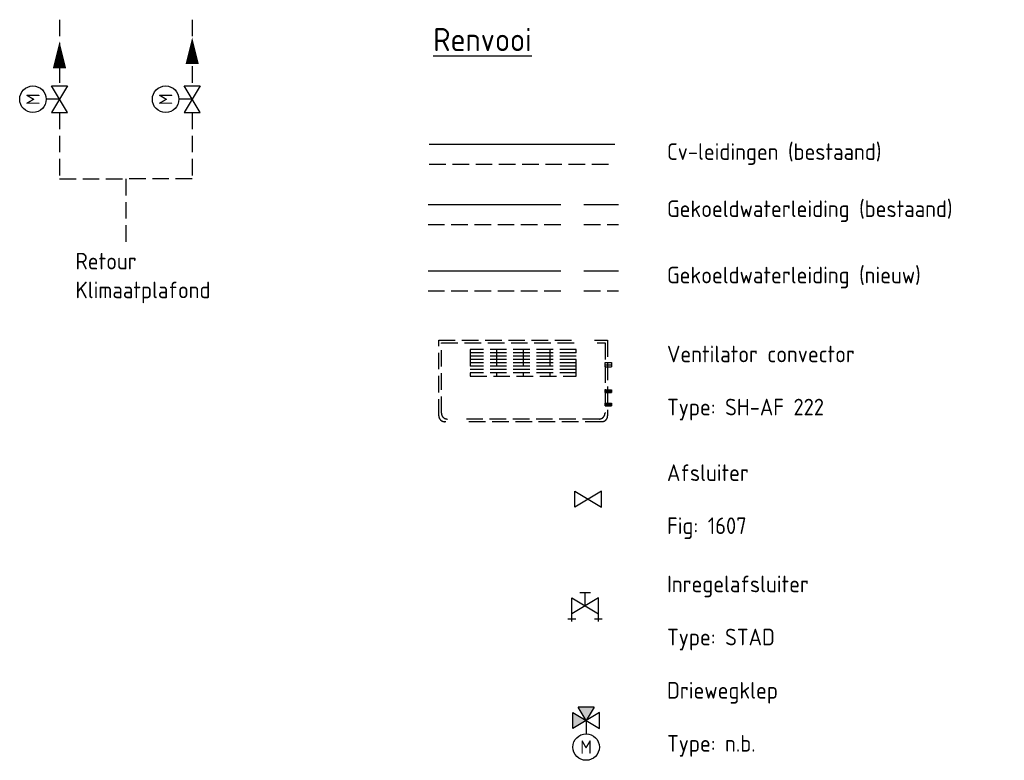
# Model space of a CAD drawing. Extents: x 7383 to 741080, y -570072 to -203000.
# Tile 29 of 45: x 404273 to 411693, y -299884 to -294300. Entities that reach past the tile are written whole.
import ezdxf
from ezdxf.enums import TextEntityAlignment as Align

# ---------------------------------------------------------------- set-up
doc = ezdxf.new("R2010")
doc.units = 0
doc.header["$LTSCALE"] = 25
for name, pattern in [('2322105', [47, 40, -7]), ('2322106', [47, 5, -2, 5, -2, 5, -2, 5, -2, 5, -2, 5, -7]), ('2322107', [2000, 1000, 1000]), ('2322108', [7, 5, -2]), ('CENTER2', [28.575, 19.05, -3.175, 3.175, -3.175])]:
    doc.linetypes.add(name, pattern=pattern)
doc.layers.get('0').update_dxf_attribs({"linetype": 'CONTINUOUS'})
for name, color, linetype in [('000Vermogens2', 7, 'CONTINUOUS'), ('00att025', 7, 'CONTINUOUS'), ('Ventilator convector', 7, 'CONTINUOUS'), ('WL524---', 190, 'CONTINUOUS'), ('WL524---_D', 192, 'CONTINUOUS'), ('WL524---_HARTLIJN', 7, 'CONTINUOUS'), ('WL5501--', 130, 'CONTINUOUS'), ('WL5501--_D', 130, 'CONTINUOUS'), ('WL5501--_HARTLIJN', 7, 'CONTINUOUS'), ('WL5502--', 130, 'CONTINUOUS'), ('WL561---', 10, 'CONTINUOUS'), ('WL561---_AANVOER', 10, 'CONTINUOUS'), ('WL561---_RETOUR', 10, 'CONTINUOUS'), ('WM570---_RETOUR', 2, 'CONTINUOUS'), ('WM570---_TOEVOER', 2, 'CONTINUOUS')]:
    doc.layers.add(name, color=color, linetype=linetype)
doc.styles.add('BURO-018', font='ISO96.shx', dxfattribs={"height": 90})
doc.styles.add('BURO-025', font='ISO96.shx', dxfattribs={"height": 100})
doc.styles.add('BURO-035', font='ISO96.shx', dxfattribs={"height": 175})

# ---------------------------------------------------------------- blocks, each defined once
blk = doc.blocks.new('30483012')
at = {"color": 0, "linetype": 'Continuous'}
for p, q in [((0, 0), (0, 2.5)), ((2.5, -1.5), (-2.5, 1.5)), ((-2.5, 1.5), (-2.5, -1.5)), ((-2.5, -1.5), (2.5, 1.5)), ((2.5, 1.5), (2.5, -1.5))]:
    blk.add_line(p, q, dxfattribs=at)
blk.add_circle((0, 5), 2.5, dxfattribs=at)
at = {"color": 0, "linetype": 'Continuous', "style": 'BURO-018', "flags": 1}
blk.add_attdef('CV_MATCODE', (0, 0), '', height=1.8, dxfattribs=at)
at = {"layer": '00att025', "linetype": 'Continuous', "style": 'BURO-018'}
blk.add_attdef('CV_TEXT1', text='', height=1.8, dxfattribs=at).set_placement((0, 5), align=Align.MIDDLE)
blk = doc.blocks.new('30481017')
at = {"color": 0, "linetype": 'Continuous'}
blk.add_lwpolyline([(0, 0, 0, 2, 0), (-4, 0, 2, 2, 0)], format="xyseb", dxfattribs=at)
blk = doc.blocks.new('*U933')
at = {"color": 0, "ltscale": 10}
for p, q in [((0, 10.65), (50, 10.65)), ((0, -10.65), (0, 10.65)), ((50, 10.65), (50, -10.65)), ((0, -10.65), (50, -10.65))]:
    blk.add_line(p, q, dxfattribs=at)
at = {"layer": 'WL5501--_HARTLIJN', "linetype": 'CENTER2'}
blk.add_line((0, 0), (50, 0), dxfattribs=at)
at = {"layer": 'WL5501--_D', "color": 2, "linetype": '2322106', "style": 'BURO-025'}
blk.add_attdef('POSNR', text='', height=125, dxfattribs=at).set_placement((0, 0), align=Align.MIDDLE)
blk = doc.blocks.new('*U934')
at = {"color": 0, "ltscale": 10}
for p, q in [((0, 16), (50, 16)), ((0, -16), (0, 16)), ((50, 16), (50, -16)), ((0, -16), (50, -16))]:
    blk.add_line(p, q, dxfattribs=at)
at = {"layer": 'WL524---_HARTLIJN', "linetype": 'CENTER2'}
blk.add_line((0, 0), (50, 0), dxfattribs=at)
at = {"layer": 'WL524---_D', "color": 1, "linetype": '2322106', "style": 'BURO-018'}
blk.add_attdef('POSNR', text='', height=90, dxfattribs=at).set_placement((0, 0), align=Align.MIDDLE)
blk = doc.blocks.new('Block ventilator convector')
at = {"layer": 'Ventilator convector', "linetype": '2322106'}
for p, q in [((-636.5, 0), (636.5, 0)), ((-636.5, -569), (-636.5, 0)), ((636.5, 0), (636.5, -569)), ((-616.5, -20), (616.5, -20)), ((-616.5, -549), (-616.5, -20)), ((-400, -70), (-400, -270)), ((400, -70), (-400, -70)), ((-200, -70), (-200, -270)), ((0, -70), (0, -270)), ((200, -70), (200, -270)), ((400, -270), (400, -70)), ((616.5, -20), (616.5, -549)), ((400, -95), (-400, -95)), ((400, -120), (-400, -120)), ((400, -145), (-400, -145)), ((400, -170), (-400, -170)), ((400, -195), (-400, -195)), ((400, -220), (-400, -220)), ((400, -245), (-400, -245)), ((-400, -270), (400, -270)), ((591.5, -614), (-591.5, -614)), ((571.5, -594), (-571.5, -594))]:
    blk.add_line(p, q, dxfattribs=at)
for centre, start, end in [((-591.5, -569), 180, 270), ((-571.5, -549), 180, 270), ((571.5, -549), 270, 0), ((591.5, -569), 270, 0)]:
    blk.add_arc(centre, 45, start, end, dxfattribs=at)
at = {"layer": 'WL524---_D', "linetype": '2322106'}
blk.add_blockref('*U934', (616.5, -184.5), dxfattribs=at)
at = {"layer": 'WL5501--_D', "linetype": '2322106'}
for p in [(616.5, -384.5), (616.5, -484.5)]:
    blk.add_blockref('*U933', p, dxfattribs=at)
blk = doc.blocks.new('3048301')
at = {"color": 0, "linetype": 'Continuous'}
for p, q in [((-2.5, 1.5), (2.5, -1.5)), ((-2.5, -1.5), (-2.5, 1.5)), ((2.5, 1.5), (-2.5, -1.5)), ((2.5, -1.5), (2.5, 1.5))]:
    blk.add_line(p, q, dxfattribs=at)
at = {"color": 0, "linetype": 'Continuous', "style": 'BURO-018', "flags": 1}
blk.add_attdef('CV_MATCODE', (0, 0), '', height=1.8, dxfattribs=at)
blk = doc.blocks.new('3048301A')
at = {"color": 0, "linetype": 'Continuous'}
for p, q in [((-1, 2.5), (1, 2.5)), ((0, 0), (0, 2.5)), ((-2.5, 1.5), (2.5, -1.5)), ((-2.5, -3), (-2.5, 1.5)), ((2.5, 1.5), (-2.5, -1.5)), ((2.5, -3), (2.5, 1.5)), ((-3.25, -2.5), (-1.75, -2.5)), ((1.75, -2.5), (3.25, -2.5))]:
    blk.add_line(p, q, dxfattribs=at)
at = {"color": 0, "linetype": 'Continuous', "style": 'BURO-018', "flags": 1}
blk.add_attdef('CV_MATCODE', (0, 0), '', height=1.8, dxfattribs=at)
blk = doc.blocks.new('30483032B')
at = {"linetype": 'Continuous'}
for points in [[(0, 0), (-1.5, -2.5), (1.5, -2.5)], [(2.5, 1.5), (0, 0), (2.5, -1.5)]]:
    blk.add_hatch(color=0, dxfattribs=at).paths.add_polyline_path(points)
at = {"color": 0, "linetype": 'Continuous'}
for p, q in [((0, 0), (0, 2.5)), ((2.5, -1.5), (-2.5, 1.5)), ((-2.5, 1.5), (-2.5, -1.5)), ((-2.5, -1.5), (2.5, 1.5)), ((-1.5, -2.5), (0, 0)), ((0, 0), (1.5, -2.5)), ((2.5, 1.5), (2.5, -1.5)), ((-1.5, -2.5), (1.5, -2.5))]:
    blk.add_line(p, q, dxfattribs=at)
blk.add_circle((0, 5), 2.5, dxfattribs=at)
at = {"color": 0, "linetype": 'Continuous', "style": 'BURO-018', "flags": 1}
blk.add_attdef('CV_MATCODE', (0, 0), '', height=1.8, dxfattribs=at)
at = {"layer": '00att025', "linetype": 'Continuous', "style": 'BURO-018'}
blk.add_attdef('CV_TEXT1', text='', height=1.8, dxfattribs=at).set_placement((0, 5), align=Align.MIDDLE)
blk = doc.blocks.new('A$C7BF441B9')
at = {"layer": 'WL5501--', "linetype": '2322105'}
blk.add_line((77064.3, -36795.2), (78500.9, -36795.2), dxfattribs=at)
at = {"layer": 'WL5501--', "color": 160, "linetype": '2322105'}
blk.add_line((77064.3, -37295.2), (78500.9, -37295.2), dxfattribs=at)
at = {"layer": 'WL5502--', "linetype": '2322106'}
for p, q in [((75287.3, -35400.8), (75287.3, -35900.8)), ((75287.3, -36100.8), (75287.3, -36600.8)), ((75287.3, -36600.8), (74787.3, -36600.8)), ((77064.3, -36945.2), (78500.9, -36945.2))]:
    blk.add_line(p, q, dxfattribs=at)
at = {"layer": 'WL5502--', "color": 160, "linetype": '2322106'}
blk.add_line((77064.3, -37445.2), (78500.9, -37445.2), dxfattribs=at)
at = {"layer": 'WL561---_AANVOER', "linetype": '2322107'}
blk.add_line((77073.6, -36340.5), (78472.5, -36340.5), dxfattribs=at)
at = {"layer": 'WL561---_RETOUR', "linetype": '2322108'}
for p, q in [((74287.3, -35400.8), (74287.3, -35900.8)), ((74287.3, -36100.8), (74287.3, -36600.8)), ((77073.6, -36490.5), (78472.5, -36490.5)), ((74287.3, -36600.8), (74787.3, -36600.8)), ((74787.3, -36600.8), (74787.3, -37100.8))]:
    blk.add_line(p, q, dxfattribs=at)
at = {"layer": 'WL524---', "linetype": '2322106'}
blk.add_blockref('Block ventilator convector', (77781.6, -37817.7), dxfattribs=at)
at = {"layer": 'WL5501--', "linetype": '2322105', "xscale": 50, "yscale": 50, "zscale": 50, "rotation": 89.99999999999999}
blk.add_blockref('30481017', (75287.3, -35534.5), dxfattribs=at)
at = {"layer": 'WL5501--', "color": 2, "linetype": '2322105', "xscale": 40, "yscale": 40, "zscale": 40}
blk.add_blockref('3048301', (78271.7, -39015.2), dxfattribs=at)
at = {"layer": 'WL5502--', "color": 2, "linetype": '2322105', "xscale": 40, "yscale": 40, "zscale": 40}
blk.add_blockref('3048301A', (78247.9, -39819.4), dxfattribs=at)
at = {"layer": 'WL5502--', "color": 2, "linetype": '2322106'}
ref = blk.add_blockref('30483032B', (78255.6, -40684.9), dxfattribs=dict(at, xscale=40, yscale=40, zscale=40, rotation=180))
ref.add_attrib('CV_TEXT1', 'M', dxfattribs={"layer": '0', "color": 2, "linetype": 'Continuous', "height": 100, "style": 'BURO-025'}).set_placement((78255.6, -40884.9), align=Align.MIDDLE)
at = {"layer": 'WL561---', "color": 2, "linetype": '2322107'}
ref = blk.add_blockref('30483012', (74287.3, -36000.8), dxfattribs=dict(at, xscale=40, yscale=40, zscale=40, rotation=90))
ref.add_attrib('CV_TEXT1', 'M', dxfattribs={"layer": '0', "color": 2, "linetype": 'Continuous', "height": 100, "rotation": 90, "style": 'BURO-025'}).set_placement((74087.3, -36000.8), align=Align.MIDDLE)
ref = blk.add_blockref('30483012', (75287.3, -36000.8), dxfattribs=dict(at, xscale=40, yscale=40, zscale=40, rotation=90))
ref.add_attrib('CV_TEXT1', 'M', dxfattribs={"layer": '0', "color": 2, "linetype": 'Continuous', "height": 100, "rotation": 90, "style": 'BURO-025'}).set_placement((75087.3, -36000.8), align=Align.MIDDLE)
at = {"layer": 'WL561---_RETOUR', "linetype": '2322108', "xscale": 50, "yscale": 50, "zscale": 50, "rotation": 89.99999999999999}
blk.add_blockref('30481017', (74287.3, -35567.2), dxfattribs=at)
at = {"layer": 'WM570---_RETOUR', "style": 'BURO-025'}
for s, p in [('Cv-leidingen (bestaand)', (78865.2, -36458)), ('Gekoeldwaterleiding (bestaand)', (78865.2, -36888.7)), ('Retour', (74407.5, -37283.5)), ('Gekoeldwaterleiding (nieuw)', (78865.2, -37388.7)), ('Klimaatplafond', (74407.5, -37501)), ('Ventilator convector', (78865.2, -37983.9)), ('Type: SH-AF 222', (78865.2, -38383.9)), ('Afsluiter', (78865.2, -38878.8)), ('Fig: 1607', (78865.2, -39278.8)), ('Inregelafsluiter', (78865.2, -39717.9)), ('Type: STAD', (78865.2, -40117.9)), ('Driewegklep', (78865.2, -40519.8)), ('Type: n.b.', (78865.2, -40919.8))]:
    blk.add_text(s, height=125, dxfattribs=at).set_placement(p)
at = {"layer": 'WM570---_TOEVOER', "color": 3, "linetype": '2322107', "style": 'BURO-035'}
blk.add_text('%%URenvooi', height=175, dxfattribs=at).set_placement((77103.7, -35638.1))

msp = doc.modelspace()

# ---------------------------------------------------------------- block references
at = {"layer": '000Vermogens2', "linetype": 'Continuous'}
msp.add_blockref('A$C7BF441B9', (330285.6, -258898.8), dxfattribs=at)

doc.saveas('drawing.dxf')
